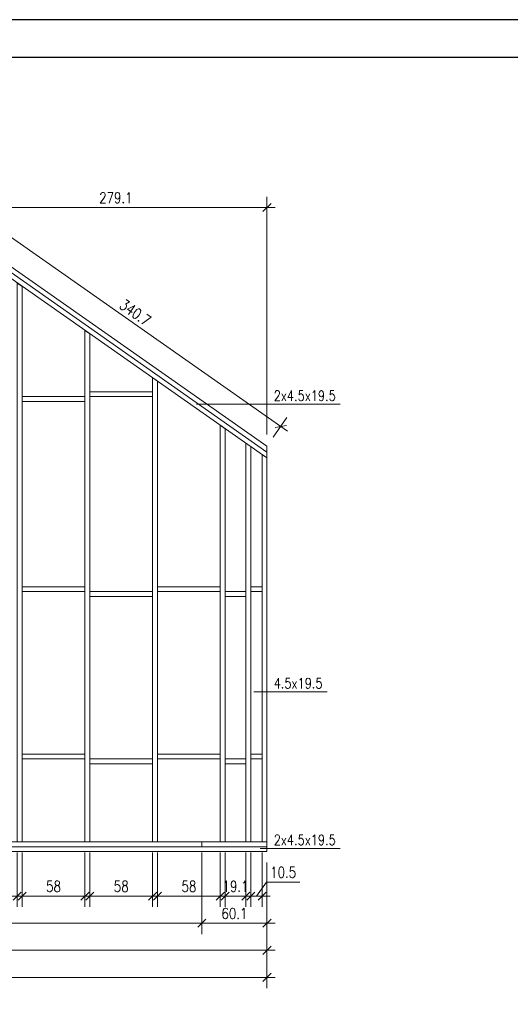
# Model space of a CAD drawing. Header units: inches. Extents: x 72095 to 82628, y -36879 to -32162.
# Tile 18 of 34: x 74850 to 75303, y -34687 to -33778. Entities that reach past the tile are written whole.
import ezdxf

# ---------------------------------------------------------------- set-up
doc = ezdxf.new("R2010")
doc.units = ezdxf.units.IN
doc.header["$MEASUREMENT"] = 0
doc.layers.add('_tabelka', color=4, linetype='Continuous')
for name, color, linetype, lineweight in [('Drewno', 2, 'Continuous', 20), ('Opisy', 4, 'Continuous', 20), ('WYMIARY', 6, 'Continuous', 15)]:
    doc.layers.add(name, color=color, linetype=linetype, lineweight=lineweight)
doc.styles.add('1. Simplex', font='simplex.shx', dxfattribs={"width": 0.8})
doc.dimstyles.new('1_50', dxfattribs={"dimscale": 50, "dimtxt": 0.2, "dimasz": 0.15, "dimexe": 0.2, "dimexo": 0.2, "dimgap": 0.08, "dimtad": 1, "dimdec": 1, "dimzin": 9, "dimdsep": 46, "dimtxsty": '1. Simplex', "dimblk": 'OBLIQUE', "dimcen": 0.15, "dimdle": 0.15, "dimclrd": 256, "dimclre": 256, "dimclrt": 4, "dimadec": 1, "dimazin": 0, "dimtfac": 1, "dimtdec": 0, "dimtmove": 1, "dimatfit": 3, "dimfxl": 1, "dimlwd": -1, "dimlwe": -1, "dimarcsym": 0})

# ---------------------------------------------------------------- blocks, each defined once
blk = doc.blocks.new('_Oblique')
at = {"color": 0, "linetype": 'ByBlock', "lineweight": -2}
blk.add_line((-0.5, -0.5), (0.5, 0.5), dxfattribs=at)
blk = doc.blocks.new('*D178')
at = {"layer": 'Defpoints', "color": 0, "transparency": 16777216}
for p in [(74520.23, -34545.79), (75078.33, -34545.79), (75078.33, -34661.91)]:
    blk.add_point(p, dxfattribs=at)
at = {"layer": 'WYMIARY', "transparency": 16777216}
for p, q in [((74520.23, -34555.79), (74520.23, -34671.91)), ((75078.33, -34555.79), (75078.33, -34671.91)), ((74512.73, -34661.91), (75085.83, -34661.91))]:
    blk.add_line(p, q, dxfattribs=at)
at = {"layer": 'WYMIARY', "transparency": 16777216, "xscale": 7.5, "yscale": 7.5, "zscale": 7.5, "rotation": 180}
blk.add_blockref('_Oblique', (74520.23, -34661.91), dxfattribs=at)
at = {"layer": 'WYMIARY', "transparency": 16777216, "xscale": 7.5, "yscale": 7.5, "zscale": 7.5}
blk.add_blockref('_Oblique', (75078.33, -34661.91), dxfattribs=at)
at = {"layer": 'WYMIARY', "color": 4, "transparency": 16777216, "insert": (74799.28, -34652.91), "char_height": 10, "attachment_point": 5, "style": '1. Simplex'}
blk.add_mtext('558.1', dxfattribs=at)
blk = doc.blocks.new('*D179')
at = {"layer": 'Defpoints', "color": 0, "transparency": 16777216}
for p in [(75018.23, -34541.29), (75078.33, -34545.79), (75078.33, -34611.91)]:
    blk.add_point(p, dxfattribs=at)
at = {"layer": 'WYMIARY', "transparency": 16777216}
for p, q in [((75018.23, -34551.29), (75018.23, -34621.91)), ((75078.33, -34555.79), (75078.33, -34621.91)), ((75010.73, -34611.91), (75085.83, -34611.91))]:
    blk.add_line(p, q, dxfattribs=at)
at = {"layer": 'WYMIARY', "transparency": 16777216, "xscale": 7.5, "yscale": 7.5, "zscale": 7.5, "rotation": 180}
blk.add_blockref('_Oblique', (75018.23, -34611.91), dxfattribs=at)
at = {"layer": 'WYMIARY', "transparency": 16777216, "xscale": 7.5, "yscale": 7.5, "zscale": 7.5}
blk.add_blockref('_Oblique', (75078.33, -34611.91), dxfattribs=at)
at = {"layer": 'WYMIARY', "color": 4, "transparency": 16777216, "insert": (75048.28, -34602.91), "char_height": 10, "attachment_point": 5, "style": '1. Simplex'}
blk.add_mtext('60.1', dxfattribs=at)
blk = doc.blocks.new('*D180')
at = {"layer": 'Defpoints', "color": 0, "transparency": 16777216}
for p in [(74580.33, -34545.79), (75078.33, -34545.79), (75078.33, -34636.91)]:
    blk.add_point(p, dxfattribs=at)
at = {"layer": 'WYMIARY', "transparency": 16777216}
for p, q in [((74580.33, -34555.79), (74580.33, -34646.91)), ((75078.33, -34555.79), (75078.33, -34646.91)), ((74572.83, -34636.91), (75085.83, -34636.91))]:
    blk.add_line(p, q, dxfattribs=at)
at = {"layer": 'WYMIARY', "transparency": 16777216, "xscale": 7.5, "yscale": 7.5, "zscale": 7.5, "rotation": 180}
blk.add_blockref('_Oblique', (74580.33, -34636.91), dxfattribs=at)
at = {"layer": 'WYMIARY', "transparency": 16777216, "xscale": 7.5, "yscale": 7.5, "zscale": 7.5}
blk.add_blockref('_Oblique', (75078.33, -34636.91), dxfattribs=at)
at = {"layer": 'WYMIARY', "color": 4, "transparency": 16777216, "insert": (74829.33, -34627.91), "char_height": 10, "attachment_point": 5, "style": '1. Simplex'}
blk.add_mtext('498', dxfattribs=at)
blk = doc.blocks.new('*D181')
at = {"layer": 'Defpoints', "color": 0, "transparency": 16777216}
for p in [(75039.73, -34536.79), (75058.83, -34536.79), (75058.83, -34586.91)]:
    blk.add_point(p, dxfattribs=at)
at = {"layer": 'WYMIARY', "transparency": 16777216}
for p, q in [((75039.73, -34546.79), (75039.73, -34596.91)), ((75058.83, -34546.79), (75058.83, -34596.91)), ((75032.23, -34586.91), (75066.33, -34586.91))]:
    blk.add_line(p, q, dxfattribs=at)
at = {"layer": 'WYMIARY', "transparency": 16777216, "xscale": 7.5, "yscale": 7.5, "zscale": 7.5, "rotation": 180}
blk.add_blockref('_Oblique', (75039.73, -34586.91), dxfattribs=at)
at = {"layer": 'WYMIARY', "transparency": 16777216, "xscale": 7.5, "yscale": 7.5, "zscale": 7.5}
blk.add_blockref('_Oblique', (75058.83, -34586.91), dxfattribs=at)
at = {"layer": 'WYMIARY', "color": 4, "transparency": 16777216, "insert": (75049.28, -34577.91), "char_height": 10, "attachment_point": 5, "style": '1. Simplex'}
blk.add_mtext('19.1', dxfattribs=at)
blk = doc.blocks.new('*D182')
at = {"layer": 'Defpoints', "color": 0, "transparency": 16777216}
for p in [(75063.33, -34536.79), (75073.83, -34536.79), (75073.83, -34586.91)]:
    blk.add_point(p, dxfattribs=at)
at = {"layer": 'WYMIARY', "transparency": 16777216}
for p, q in [((75063.33, -34546.79), (75063.33, -34596.91)), ((75073.83, -34546.79), (75073.83, -34596.91)), ((75077.88, -34573.91), (75068.58, -34586.91)), ((75108.73, -34573.91), (75077.88, -34573.91)), ((75055.83, -34586.91), (75081.33, -34586.91))]:
    blk.add_line(p, q, dxfattribs=at)
at = {"layer": 'WYMIARY', "transparency": 16777216, "xscale": 7.5, "yscale": 7.5, "zscale": 7.5, "rotation": 180}
blk.add_blockref('_Oblique', (75063.33, -34586.91), dxfattribs=at)
at = {"layer": 'WYMIARY', "transparency": 16777216, "xscale": 7.5, "yscale": 7.5, "zscale": 7.5}
blk.add_blockref('_Oblique', (75073.83, -34586.91), dxfattribs=at)
at = {"layer": 'WYMIARY', "color": 4, "transparency": 16777216, "insert": (75093.31, -34564.91), "char_height": 10, "attachment_point": 5, "style": '1. Simplex'}
blk.add_mtext('10.5', dxfattribs=at)
blk = doc.blocks.new('*D184')
at = {"layer": 'Defpoints', "color": 0, "transparency": 16777216}
for p in [(74520.23, -34536.79), (75018.23, -34536.79), (74520.23, -34611.91)]:
    blk.add_point(p, dxfattribs=at)
at = {"layer": 'WYMIARY', "transparency": 16777216}
for p, q in [((74520.23, -34546.79), (74520.23, -34621.91)), ((75018.23, -34546.79), (75018.23, -34621.91)), ((75025.73, -34611.91), (74512.73, -34611.91))]:
    blk.add_line(p, q, dxfattribs=at)
at = {"layer": 'WYMIARY', "transparency": 16777216, "xscale": 7.5, "yscale": 7.5, "zscale": 7.5, "rotation": 180}
blk.add_blockref('_Oblique', (74520.23, -34611.91), dxfattribs=at)
at = {"layer": 'WYMIARY', "transparency": 16777216, "xscale": 7.5, "yscale": 7.5, "zscale": 7.5}
blk.add_blockref('_Oblique', (75018.23, -34611.91), dxfattribs=at)
at = {"layer": 'WYMIARY', "color": 4, "transparency": 16777216, "insert": (74769.23, -34602.91), "char_height": 10, "attachment_point": 5, "style": '1. Simplex'}
blk.add_mtext('498', dxfattribs=at)
blk = doc.blocks.new('*D185')
at = {"layer": 'Defpoints', "color": 0, "transparency": 16777216}
for p in [(74977.23, -34536.79), (75035.23, -34536.79), (75035.23, -34586.91)]:
    blk.add_point(p, dxfattribs=at)
at = {"layer": 'WYMIARY', "transparency": 16777216}
for p, q in [((74977.23, -34546.79), (74977.23, -34596.91)), ((75035.23, -34546.79), (75035.23, -34596.91)), ((74969.73, -34586.91), (75042.73, -34586.91))]:
    blk.add_line(p, q, dxfattribs=at)
at = {"layer": 'WYMIARY', "transparency": 16777216, "xscale": 7.5, "yscale": 7.5, "zscale": 7.5, "rotation": 180}
blk.add_blockref('_Oblique', (74977.23, -34586.91), dxfattribs=at)
at = {"layer": 'WYMIARY', "transparency": 16777216, "xscale": 7.5, "yscale": 7.5, "zscale": 7.5}
blk.add_blockref('_Oblique', (75035.23, -34586.91), dxfattribs=at)
at = {"layer": 'WYMIARY', "color": 4, "transparency": 16777216, "insert": (75006.23, -34577.91), "char_height": 10, "attachment_point": 5, "style": '1. Simplex'}
blk.add_mtext('58', dxfattribs=at)
blk = doc.blocks.new('*D186')
at = {"layer": 'Defpoints', "color": 0, "transparency": 16777216}
for p in [(74914.73, -34536.79), (74972.73, -34536.79), (74972.73, -34586.91)]:
    blk.add_point(p, dxfattribs=at)
at = {"layer": 'WYMIARY', "transparency": 16777216}
for p, q in [((74914.73, -34546.79), (74914.73, -34596.91)), ((74972.73, -34546.79), (74972.73, -34596.91)), ((74907.23, -34586.91), (74980.23, -34586.91))]:
    blk.add_line(p, q, dxfattribs=at)
at = {"layer": 'WYMIARY', "transparency": 16777216, "xscale": 7.5, "yscale": 7.5, "zscale": 7.5, "rotation": 180}
blk.add_blockref('_Oblique', (74914.73, -34586.91), dxfattribs=at)
at = {"layer": 'WYMIARY', "transparency": 16777216, "xscale": 7.5, "yscale": 7.5, "zscale": 7.5}
blk.add_blockref('_Oblique', (74972.73, -34586.91), dxfattribs=at)
at = {"layer": 'WYMIARY', "color": 4, "transparency": 16777216, "insert": (74943.73, -34577.91), "char_height": 10, "attachment_point": 5, "style": '1. Simplex'}
blk.add_mtext('58', dxfattribs=at)
blk = doc.blocks.new('*D187')
at = {"layer": 'Defpoints', "color": 0, "transparency": 16777216}
for p in [(74852.23, -34536.79), (74910.23, -34536.79), (74910.23, -34586.91)]:
    blk.add_point(p, dxfattribs=at)
at = {"layer": 'WYMIARY', "transparency": 16777216}
for p, q in [((74852.23, -34546.79), (74852.23, -34596.91)), ((74910.23, -34546.79), (74910.23, -34596.91)), ((74844.73, -34586.91), (74917.73, -34586.91))]:
    blk.add_line(p, q, dxfattribs=at)
at = {"layer": 'WYMIARY', "transparency": 16777216, "xscale": 7.5, "yscale": 7.5, "zscale": 7.5, "rotation": 180}
blk.add_blockref('_Oblique', (74852.23, -34586.91), dxfattribs=at)
at = {"layer": 'WYMIARY', "transparency": 16777216, "xscale": 7.5, "yscale": 7.5, "zscale": 7.5}
blk.add_blockref('_Oblique', (74910.23, -34586.91), dxfattribs=at)
at = {"layer": 'WYMIARY', "color": 4, "transparency": 16777216, "insert": (74881.23, -34577.91), "char_height": 10, "attachment_point": 5, "style": '1. Simplex'}
blk.add_mtext('58', dxfattribs=at)
blk = doc.blocks.new('*D188')
at = {"layer": 'Defpoints', "color": 0, "transparency": 16777216}
for p in [(74789.73, -34536.79), (74847.73, -34536.79), (74847.73, -34586.91)]:
    blk.add_point(p, dxfattribs=at)
at = {"layer": 'WYMIARY', "transparency": 16777216}
for p, q in [((74789.73, -34546.79), (74789.73, -34596.91)), ((74847.73, -34546.79), (74847.73, -34596.91)), ((74782.23, -34586.91), (74855.23, -34586.91))]:
    blk.add_line(p, q, dxfattribs=at)
at = {"layer": 'WYMIARY', "transparency": 16777216, "xscale": 7.5, "yscale": 7.5, "zscale": 7.5, "rotation": 180}
blk.add_blockref('_Oblique', (74789.73, -34586.91), dxfattribs=at)
at = {"layer": 'WYMIARY', "transparency": 16777216, "xscale": 7.5, "yscale": 7.5, "zscale": 7.5}
blk.add_blockref('_Oblique', (74847.73, -34586.91), dxfattribs=at)
at = {"layer": 'WYMIARY', "color": 4, "transparency": 16777216, "insert": (74818.73, -34577.91), "char_height": 10, "attachment_point": 5, "style": '1. Simplex'}
blk.add_mtext('58', dxfattribs=at)
blk = doc.blocks.new('*D201')
at = {"layer": 'Defpoints', "color": 0, "transparency": 16777216}
for p in [(74812.01, -33957.92), (74799.28, -33976.11), (75078.33, -34171.5)]:
    blk.add_point(p, dxfattribs=at)
at = {"layer": 'WYMIARY', "transparency": 16777216}
for p, q in [((74805.01, -33967.92), (74817.74, -33949.73)), ((75097.2, -34157.62), (74805.86, -33953.62)), ((75084.06, -34163.31), (75096.79, -34145.13))]:
    blk.add_line(p, q, dxfattribs=at)
at = {"layer": 'WYMIARY', "transparency": 16777216, "xscale": 7.5, "yscale": 7.5, "zscale": 7.5}
for p, rotation in [((74812.01, -33957.92), 144.9999999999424), ((75091.06, -34153.32), 324.9999999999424)]:
    blk.add_blockref('_Oblique', p, dxfattribs=dict(at, rotation=rotation))
at = {"layer": 'WYMIARY', "color": 4, "transparency": 16777216, "insert": (74956.69, -34048.25), "char_height": 10, "attachment_point": 5, "rotation": 325, "style": '1. Simplex'}
blk.add_mtext('340.7', dxfattribs=at)
blk = doc.blocks.new('*D202')
at = {"layer": 'Defpoints', "color": 0, "transparency": 16777216}
for p in [(74799.28, -33951.31), (74799.28, -33986.3), (75078.33, -34170.71)]:
    blk.add_point(p, dxfattribs=at)
at = {"layer": 'WYMIARY', "transparency": 16777216}
for p, q in [((74799.28, -33976.3), (74799.28, -33941.31)), ((75078.33, -34160.71), (75078.33, -33941.31)), ((75085.83, -33951.31), (74791.78, -33951.31))]:
    blk.add_line(p, q, dxfattribs=at)
at = {"layer": 'WYMIARY', "transparency": 16777216, "xscale": 7.5, "yscale": 7.5, "zscale": 7.5, "rotation": 180}
blk.add_blockref('_Oblique', (74799.28, -33951.31), dxfattribs=at)
at = {"layer": 'WYMIARY', "transparency": 16777216, "xscale": 7.5, "yscale": 7.5, "zscale": 7.5}
blk.add_blockref('_Oblique', (75078.33, -33951.31), dxfattribs=at)
at = {"layer": 'WYMIARY', "color": 4, "transparency": 16777216, "insert": (74938.8, -33942.31), "char_height": 10, "attachment_point": 5, "style": '1. Simplex'}
blk.add_mtext('279.1', dxfattribs=at)

msp = doc.modelspace()

# ---------------------------------------------------------------- linework, layer by layer
at = {"layer": '_tabelka', "linetype": 'Continuous', "ltscale": 10}
for points in [[(74228, -35262.954), (76328, -35262.954), (76328, -33777.954), (74228, -33777.954)], [(74328, -35227.954), (76293, -35227.954), (76293, -33812.954), (74328, -33812.954)]]:
    msp.add_lwpolyline(points, close=True, dxfattribs=at)
at = {"layer": 'Drewno'}
for points in [[(74799.276, -33976.107), (74799.276, -33981.6), (75078.326, -34176.993), (75078.326, -34171.499)], [(74799.276, -33981.6), (74799.276, -33987.094), (75078.326, -34182.486), (75078.326, -34176.993)], [(74847.726, -34536.794), (74852.226, -34536.794), (74852.226, -34024.17), (74847.726, -34021.019)], [(74910.226, -34536.794), (74914.726, -34536.794), (74914.726, -34067.932), (74910.226, -34064.782)], [(74972.726, -34536.794), (74977.226, -34536.794), (74977.226, -34111.695), (74972.726, -34108.545)], [(74914.726, -34125.794), (74914.726, -34121.294), (74972.726, -34121.294), (74972.726, -34125.794)], [(74852.226, -34130.294), (74852.226, -34125.794), (74910.226, -34125.794), (74910.226, -34130.294)], [(75035.226, -34536.794), (75039.726, -34536.794), (75039.726, -34155.458), (75035.226, -34152.308)], [(75063.326, -34536.794), (75058.826, -34536.794), (75058.826, -34168.832), (75063.326, -34171.983)], [(75078.326, -34182.486), (75073.826, -34179.336), (75073.826, -34536.794), (75078.326, -34536.794)], [(74852.226, -34301.294), (74852.226, -34305.794), (74910.226, -34305.794), (74910.226, -34301.294)], [(74914.726, -34305.794), (74914.726, -34310.294), (74972.726, -34310.294), (74972.726, -34305.794)], [(74977.226, -34301.294), (74977.226, -34305.794), (75035.226, -34305.794), (75035.226, -34301.294)], [(75039.726, -34305.794), (75039.726, -34310.294), (75058.826, -34310.294), (75058.826, -34305.794)], [(75063.326, -34301.294), (75063.326, -34305.794), (75073.826, -34305.794), (75073.826, -34301.294)], [(74852.226, -34455.794), (74852.226, -34460.294), (74910.226, -34460.294), (74910.226, -34455.794)], [(74914.726, -34460.294), (74914.726, -34464.794), (74972.726, -34464.794), (74972.726, -34460.294)], [(74977.226, -34455.794), (74977.226, -34460.294), (75035.226, -34460.294), (75035.226, -34455.794)], [(75039.726, -34460.294), (75039.726, -34464.794), (75058.826, -34464.794), (75058.826, -34460.294)], [(75063.326, -34455.794), (75063.326, -34460.294), (75073.826, -34460.294), (75073.826, -34455.794)], [(75018.226, -34541.294), (75018.226, -34536.794), (74520.226, -34536.794), (74520.226, -34541.294)], [(75078.326, -34545.794), (75078.326, -34541.294), (74580.326, -34541.294), (74580.326, -34545.794)], [(75078.326, -34541.294), (75078.326, -34536.794), (75018.226, -34536.794), (75018.226, -34541.294)]]:
    msp.add_lwpolyline(points, close=True, dxfattribs=at)
at = {"layer": 'WYMIARY'}
for p, q in [((75146.037, -34132.841), (75013.341, -34132.841)), ((75134.037, -34398.236), (75066.164, -34398.236)), ((75146.037, -34542.832), (75071.941, -34542.832))]:
    msp.add_line(p, q, dxfattribs=at)

# ---------------------------------------------------------------- texts
at = {"layer": 'Opisy', "char_height": 9.6, "width": 208.09715, "attachment_point": 4, "style": '1. Simplex'}
for s, insert in [('\\A1;2x4.5x19.5 ', (75084.537, -34125.041)), ('\\A1;4.5x19.5 ', (75084.537, -34390.436)), ('\\A1;2x4.5x19.5 ', (75084.537, -34535.032))]:
    msp.add_mtext(s, dxfattribs=dict(at, insert=insert))

# ---------------------------------------------------------------- dimensions: what is measured, and where the dimension line sits
at = {"layer": 'WYMIARY'}
dim = msp.add_linear_dim(base=(74799.27647695, -33951.314445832), p1=(75078.32647695, -34170.70735937), p2=(74799.27647695, -33986.301417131), angle=180, dimstyle='1_50', dxfattribs=at)
dim.commit()
dim.dimension.update_dxf_attribs({"geometry": '*D202', "text_midpoint": (74938.80147695, -33942.314445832)})
for p1, p2, distance, picture, middle in [((75078.326, -34171.499), (74799.276, -33976.107), -22.196, '*D201', (74956.695, -34048.249)), ((75018.226, -34536.794), (74520.226, -34536.794), 75.119, '*D184', (74769.226, -34602.913))]:
    dim = msp.add_aligned_dim(p1=p1, p2=p2, distance=distance, dimstyle='1_50', dxfattribs=at)
    dim.commit()
    dim.dimension.update_dxf_attribs({"geometry": picture, "text_midpoint": middle})
for base, p1, p2, picture, middle in [((74847.726, -34586.913), (74789.726, -34536.794), (74847.726, -34536.794), '*D188', (74818.726, -34586.913)), ((74910.226, -34586.913), (74852.226, -34536.794), (74910.226, -34536.794), '*D187', (74881.226, -34586.913)), ((74972.726, -34586.913), (74914.726, -34536.794), (74972.726, -34536.794), '*D186', (74943.726, -34586.913)), ((75035.226, -34586.913), (74977.226, -34536.794), (75035.226, -34536.794), '*D185', (75006.226, -34586.913)), ((75058.826, -34586.913), (75039.726, -34536.794), (75058.826, -34536.794), '*D181', (75049.276, -34586.913)), ((75073.826, -34586.913), (75063.326, -34536.794), (75073.826, -34536.794), '*D182', (75081.876, -34573.913))]:
    dim = msp.add_linear_dim(base=base, p1=p1, p2=p2, dimstyle='1_50', dxfattribs=at)
    dim.commit()
    dim.dimension.update_dxf_attribs({"geometry": picture, "text_midpoint": middle, "dimtype": 160})
for base, p1, picture, middle in [((75078.326, -34611.913), (75018.226, -34541.294), '*D179', (75048.276, -34602.913)), ((75078.326, -34661.913), (74520.226, -34545.794), '*D178', (74799.276, -34652.913)), ((75078.326, -34636.913), (74580.326, -34545.794), '*D180', (74829.326, -34627.913))]:
    dim = msp.add_linear_dim(base=base, p1=p1, p2=(75078.326, -34545.794), dimstyle='1_50', dxfattribs=at)
    dim.commit()
    dim.dimension.update_dxf_attribs({"geometry": picture, "text_midpoint": middle})

doc.saveas('drawing.dxf')
